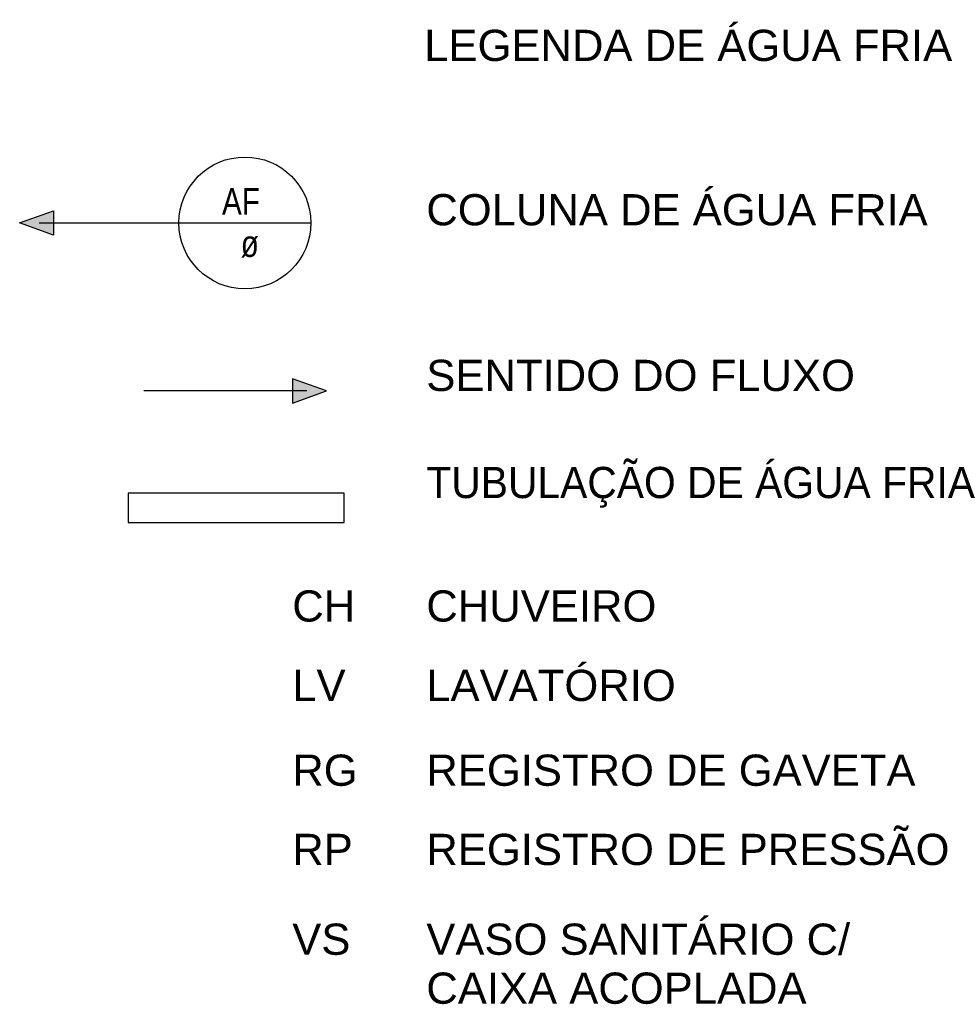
# Model space of a CAD drawing. Header units: millimetres. Extents: x -20654 to 2526, y -8238 to 977.
# Tile 90 of 219: x -10338.65 to -10333.86, y -4088.68 to -4083.65. Entities that reach past the tile are written whole.
import ezdxf

# ---------------------------------------------------------------- set-up
doc = ezdxf.new("R2010")
doc.units = ezdxf.units.MM
for name, color, linetype in [('AF-Condutos', 4, 'Continuous'), ('G-ANNO-TEXT', 7, 'Continuous'), ('P-PIPE-IDEN', 7, 'Continuous')]:
    doc.layers.add(name, color=color, linetype=linetype)
doc.styles.add('Arial', font='arial.ttf', dxfattribs={"height": 100})
doc.styles.add('Arial_1', font='arial.ttf', dxfattribs={"width": 0.8, "height": 0.06})

# ---------------------------------------------------------------- blocks, each defined once
blk = doc.blocks.new('LEGENDA ÁGUA_dwg_LEGENDA_dwg_Anotacao_Tubo água - 02 FLUXO DIREITA-2449488-16 LEGENDA-2461558-DETALHE HIDRÁULICO ALOJAMENTO B -  PARTE 01-2506035-Plantas Baixas de Água e Detalhes Hidráulicos')
at = {"layer": 'P-PIPE-IDEN'}
blk.add_hatch(color=256, dxfattribs=at).paths.add_polyline_path([(0.0089, -0.00125), (0.01235, 0), (0.0089, 0.00125)])
blk.add_line((0.01035, 0), (-0.00625, 0), dxfattribs=at)
at = {"layer": 'P-PIPE-IDEN', "flags": 128}
blk.add_lwpolyline([(0.0089, -0.00125), (0.01235, 0), (0.0089, 0.00125)], close=True, dxfattribs=at)
blk = doc.blocks.new('LEGENDA ÁGUA_dwg_LEGENDA_dwg_Anotacao_Coluna - Coluna-1332778-01 VESTIÁRIO-2461559-DETALHE HIDRÁULICO ALOJAMENTO B -  PARTE 01-2506036-Plantas Baixas de Água e Detalhes Hidráulicos')
at = {"layer": 'P-PIPE-IDEN'}
blk.add_line((-0.006203, 0), (0.006203, 0), dxfattribs=at)
blk.add_circle((0, 0), 0.006203, dxfattribs=at)
blk = doc.blocks.new('LEGENDA ÁGUA_dwg_LEGENDA_dwg_Anotacao_Tubo água - 02 FLUXO DIREITA-2449488-16 LEGENDA-2461560-DETALHE HIDRÁULICO ALOJAMENTO B -  PARTE 01-2506037-Plantas Baixas de Água e Detalhes Hidráulicos')
at = {"layer": 'P-PIPE-IDEN'}
blk.add_hatch(color=256, dxfattribs=at).paths.add_polyline_path([(0.0089, -0.00125), (0.0089, 0.00125), (0.01235, 0)])
blk.add_line((0.01035, 0), (-0.00625, 0), dxfattribs=at)
at = {"layer": 'P-PIPE-IDEN', "flags": 128}
blk.add_lwpolyline([(0.0089, -0.00125), (0.01235, 0), (0.0089, 0.00125)], close=True, dxfattribs=at)

msp = doc.modelspace()

# ---------------------------------------------------------------- linework, layer by layer
at = {"layer": 'AF-Condutos', "flags": 128}
msp.add_lwpolyline([(-10336.9942, -4086.221), (-10336.9942, -4086.0705), (-10338.0951, -4086.0705), (-10338.0951, -4086.221)], close=True, dxfattribs=at)
at = {"layer": 'P-PIPE-IDEN'}
msp.add_line((-10338.0304, -4084.6915), (-10337.8368, -4084.6915), dxfattribs=at)

# ---------------------------------------------------------------- block references
for name, p, xscale, yscale, zscale in [('LEGENDA ÁGUA_dwg_LEGENDA_dwg_Anotacao_Coluna - Coluna-1332778-01 VESTIÁRIO-2461559-DETALHE HIDRÁULICO ALOJAMENTO B -  PARTE 01-2506036-Plantas Baixas de Água e Detalhes Hidráulicos', (-10337.5001, -4084.6915), 54.27374963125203, 54.27374963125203, 54.27374963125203), ('LEGENDA ÁGUA_dwg_LEGENDA_dwg_Anotacao_Tubo água - 02 FLUXO DIREITA-2449488-16 LEGENDA-2461558-DETALHE HIDRÁULICO ALOJAMENTO B -  PARTE 01-2506035-Plantas Baixas de Água e Detalhes Hidráulicos', (-10337.703, -4085.5491), 50.15459272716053, 50.15459272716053, 50.15459272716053)]:
    msp.add_blockref(name, p, dxfattribs=dict(xscale=xscale, yscale=yscale, zscale=zscale))
at = {"extrusion": (0, 0, -1), "xscale": 50.15459272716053, "yscale": 50.15459272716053, "zscale": -50.15459272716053}
msp.add_blockref('LEGENDA ÁGUA_dwg_LEGENDA_dwg_Anotacao_Tubo água - 02 FLUXO DIREITA-2449488-16 LEGENDA-2461560-DETALHE HIDRÁULICO ALOJAMENTO B -  PARTE 01-2506037-Plantas Baixas de Água e Detalhes Hidráulicos', (10338.0302, -4084.6915), dxfattribs=at)

# ---------------------------------------------------------------- texts
at = {"layer": 'G-ANNO-TEXT', "attachment_point": 1, "line_spacing_factor": 0.941778, "style": 'Arial'}
for s, insert, char_height, width in [('LEGENDA DE ÁGUA FRIA', (-10336.5852, -4083.7054), 0.159241, 3.2168), ('COLUNA DE ÁGUA FRIA', (-10336.5745, -4084.5443), 0.159241, 3.053036), ('SENTIDO DO FLUXO', (-10336.5745, -4085.3899), 0.159241, 2.610482), ('TUBULAÇÃO DE ÁGUA FRIA', (-10336.5745, -4085.9366), 0.159241, 3.569673), ('CH', (-10337.2585, -4086.567), 0.15924, 0.382117), ('CHUVEIRO', (-10336.5745, -4086.567), 0.15924, 1.399795), ('LAVATÓRIO', (-10336.5745, -4086.9722), 0.15924, 1.520669), ('LV', (-10337.2585, -4086.9722), 0.15924, 0.325579), ('RG', (-10337.2585, -4087.4052), 0.15924, 0.397713), ('REGISTRO DE GAVETA', (-10336.5745, -4087.4052), 0.159241, 2.980901), ('RP', (-10337.2585, -4087.8096), 0.15924, 0.36847), ('REGISTRO DE PRESSÃO', (-10336.5745, -4087.8096), 0.159241, 3.187556), ('VS', (-10337.2585, -4088.2678), 0.15924, 0.354823), ('VASO SANITÁRIO C/ CAIXA ACOPLADA', (-10336.5745, -4088.2678), 0.159241, 2.243962)]:
    msp.add_mtext(s, dxfattribs=dict(at, insert=insert, char_height=char_height, width=width))
at = {"layer": 'P-PIPE-IDEN', "attachment_point": 1, "line_spacing_factor": 0.941778, "style": 'Arial_1'}
for s, insert, char_height, width in [('AF', (-10337.6171, -4084.5137), 0.13568, 0.289046), ('ø', (-10337.5216, -4084.7292), 0.1357, 0.463471)]:
    msp.add_mtext(s, dxfattribs=dict(at, insert=insert, char_height=char_height, width=width))

doc.saveas('drawing.dxf')
